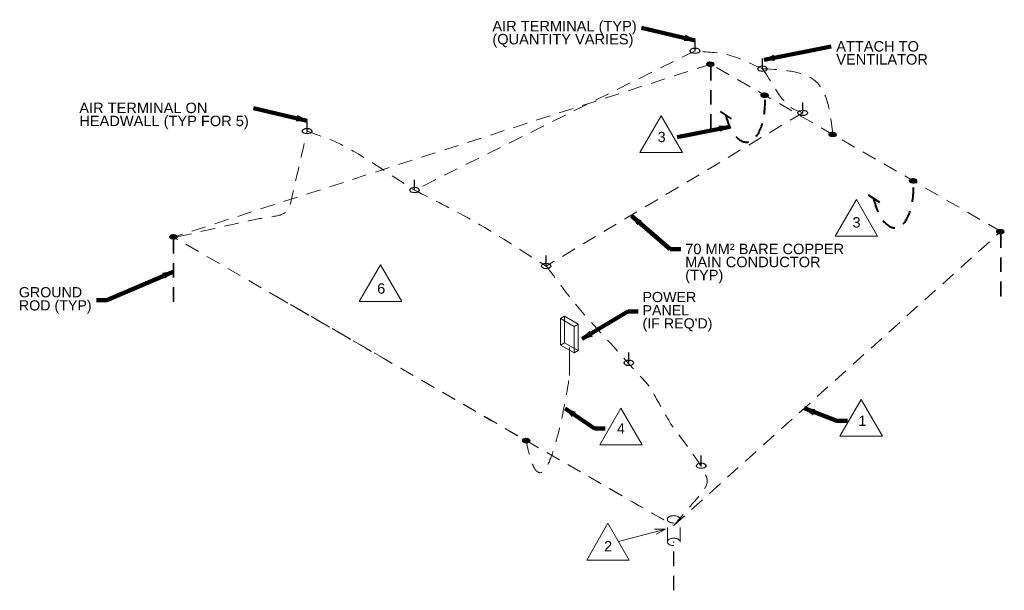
# Model space of a CAD drawing. Header units: inches. Extents: x -8534 to 5423, y -4988 to 1814.
# Tile 31 of 33: x 1830 to 2758, y -939 to -400. Entities that reach past the tile are written whole.
import ezdxf
from ezdxf.enums import TextEntityAlignment as Align

# ---------------------------------------------------------------- set-up
doc = ezdxf.new("R2010")
doc.units = ezdxf.units.IN
doc.header["$LTSCALE"] = 200
doc.header["$MEASUREMENT"] = 0
doc.linetypes.add('DGN Style 2', pattern=[0.113678, 0.068207, -0.045471])
for name, color, linetype, lineweight in [('E-DETL-GRPH', 7, 'Continuous', 0), ('E-DETL-TEXT', 3, 'Continuous', 0), ('E-GRND-CIRC', 4, 'Continuous', 40), ('Object', 7, 'Continuous', 30), ('SC Text', 7, 'Continuous', 0), ('SE Terminal', 7, 'Continuous', 0)]:
    doc.layers.add(name, color=color, linetype=linetype, lineweight=lineweight)
doc.styles.add('Notes', font='arial.ttf', dxfattribs={"height": 0.098425})
doc.styles.add('Notes_0', font='arial.ttf')
doc.styles.add('TEXT', font='romans.shx', dxfattribs={"width": 0.8})
doc.styles.add('Title Block - General', font='arial.ttf', dxfattribs={"height": 0.12})
doc.dimstyles.new('EAST', dxfattribs={"dimtxt": 9.8425, "dimasz": 9.8425, "dimexe": 4.92125, "dimexo": 4.92125, "dimgap": 4.92125, "dimtad": 1, "dimdec": 0, "dimzin": 11, "dimdsep": 46, "dimlunit": 3, "dimtxsty": 'Notes_0', "dimblk": 'TerminatorOpen_0.5', "dimcen": 0.09, "dimclrd": 1, "dimadec": 4, "dimazin": 3, "dimtfac": 1, "dimtdec": 0, "dimtofl": 0, "dimtmove": 0, "dimatfit": 1, "dimldrblk": 'TerminatorOpen_0.5', "dimfxl": 1, "dimfrac": 2, "dimtolj": 1, "dimtzin": 11, "dimlwd": 30, "dimarcsym": 0})

# ---------------------------------------------------------------- blocks, each defined once
blk = doc.blocks.new('TerminatorOpen_0.5')
at = {"color": 0, "linetype": 'ByBlock', "lineweight": -2}
for q in [(-1, 0.25), (-1, 0), (-1, -0.25)]:
    blk.add_line((0, 0), q, dxfattribs=at)
blk = doc.blocks.new('revsym_2')
at = {"color": 0, "lineweight": -2}
blk.add_line((0.00496, 0), (-0.00496, 0), dxfattribs=at)
blk.add_3dface([(0, 0.00859), (-0.00496, 0), (0.00496, 0)], dxfattribs=at)
at = {"color": 0, "lineweight": -2, "style": 'TEXT', "width": 0.8}
blk.add_attdef('REVNO', text='', height=0.00298, dxfattribs=at).set_placement((0, 0.00264), align=Align.MIDDLE_CENTER)
blk = doc.blocks.new('From Cone')
at = {"layer": 'E-DETL-GRPH', "color": 7, "linetype": 'DGN Style 2', "lineweight": 13}
for p, q in [((-0.25, -30.45), (-0.25, 30.45)), ((0.25, -30.45), (0.25, 30.45))]:
    blk.add_line(p, q, dxfattribs=at)
for centre in [(0, 30.45), (0, -30.45)]:
    blk.add_ellipse(centre, major_axis=(0.25, 0), ratio=0.57735, dxfattribs=at)
blk = doc.blocks.new('From Cone_1')
at = {"layer": 'E-DETL-GRPH', "color": 7, "linetype": 'DGN Style 2', "lineweight": 13}
for p, q in [((-0.25, -30.45), (-0.25, 30.45)), ((0.25, -30.45), (0.25, 30.45))]:
    blk.add_line(p, q, dxfattribs=at)
for centre in [(0, 30.45), (0, -30.45)]:
    blk.add_ellipse(centre, major_axis=(-0.25, 0), ratio=0.57735, dxfattribs=at)
blk = doc.blocks.new('From Cone_2')
at = {"layer": 'E-DETL-GRPH', "color": 7, "linetype": 'DGN Style 2', "lineweight": 13}
for p, q in [((-0.25, -30.45), (-0.25, 30.45)), ((0.25, -30.45), (0.25, 30.45))]:
    blk.add_line(p, q, dxfattribs=at)
for centre in [(0, 30.45), (0, -30.45)]:
    blk.add_ellipse(centre, major_axis=(0.25, 0), ratio=0.57735, dxfattribs=at)
blk = doc.blocks.new('From Cone_3')
at = {"layer": 'E-DETL-GRPH', "color": 7, "linetype": 'DGN Style 2', "lineweight": 13}
for p, q in [((-6, -10.64), (-6, 10.64)), ((6, -10.64), (6, 10.64))]:
    blk.add_line(p, q, dxfattribs=at)
for centre in [(0, 10.64), (0, -10.64)]:
    blk.add_ellipse(centre, major_axis=(-6, 0), ratio=0.57735, dxfattribs=at)
blk = doc.blocks.new('From Cone_4')
at = {"layer": 'E-DETL-GRPH', "color": 7, "linetype": 'DGN Style 2', "lineweight": 13}
for p, q in [((-0.25, -22.76), (-0.25, 22.76)), ((0.25, -22.76), (0.25, 22.76))]:
    blk.add_line(p, q, dxfattribs=at)
for centre in [(0, 22.76), (0, -22.76)]:
    blk.add_ellipse(centre, major_axis=(-0.25, 0), ratio=0.57735, dxfattribs=at)
blk = doc.blocks.new('From Solid')
at = {"layer": 'E-DETL-GRPH', "color": 7, "linetype": 'Continuous', "lineweight": 13}
for p, q in [((-8.27, 15.07), (-8.27, -9.89)), ((-4.49, 17.25), (-4.49, -7.71)), ((8.27, 9.89), (8.27, -15.07)), ((4.49, 7.71), (4.49, -17.25))]:
    blk.add_line(p, q, dxfattribs=at)
at = {"layer": 'E-DETL-GRPH', "color": 7, "linetype": 'Continuous', "lineweight": 13, "flags": 128}
for points in [[(-4.49, 17.25), (8.27, 9.89), (4.49, 7.71), (-8.27, 15.07), (-4.49, 17.25)], [(-4.49, -7.71), (8.27, -15.07), (4.49, -17.25), (-8.27, -9.89), (-4.49, -7.71)]]:
    blk.add_lwpolyline(points, close=True, dxfattribs=at)
blk = doc.blocks.new('revsym_1')
at = {"color": 0}
blk.add_line((0.00496, 0), (-0.00496, 0), dxfattribs=at)
blk.add_3dface([(0, 0.00859), (-0.00496, 0), (0.00496, 0)], dxfattribs=at)
at = {"color": 0, "style": 'TEXT', "width": 0.8}
blk.add_attdef('REVNO', text='', height=0.00298, dxfattribs=at).set_placement((0, 0.00264), align=Align.MIDDLE_CENTER)

msp = doc.modelspace()

# ---------------------------------------------------------------- linework, layer by layer
at = {"layer": 'E-DETL-GRPH', "color": 7, "linetype": 'DGN Style 2', "lineweight": 13}
for p, q in [((2477.43, -442.41, -28.22), (2484.71, -442.43, -28.22)), ((2477.44, -442.27, -28.22), (2484.7, -442.28, -28.22)), ((2477.45, -442.56, -28.22), (2484.7, -442.57, -28.22)), ((2477.46, -442.12, -28.22), (2484.68, -442.14, -28.22)), ((2477.48, -442.7, -28.22), (2484.67, -442.72, -28.22)), ((2477.5, -441.98, -28.22), (2484.64, -441.99, -28.22)), ((2477.52, -442.85, -28.22), (2484.62, -442.86, -28.22)), ((2477.56, -441.83, -28.22), (2484.59, -441.85, -28.22)), ((2477.59, -442.99, -28.22), (2484.55, -443.01, -28.22)), ((2477.63, -441.69, -28.22), (2484.51, -441.7, -28.22)), ((2477.68, -443.14, -28.22), (2484.46, -443.15, -28.22)), ((2477.73, -441.54, -28.22), (2484.41, -441.56, -28.22)), ((2477.79, -443.28, -28.22), (2484.36, -443.29, -28.22)), ((2477.85, -441.4, -28.22), (2484.29, -441.41, -28.22)), ((2477.92, -443.43, -28.22), (2484.23, -443.44, -28.22)), ((2477.99, -441.25, -28.22), (2484.15, -441.27, -28.22)), ((2478.07, -443.57, -28.22), (2484.07, -443.58, -28.22)), ((2478.16, -441.11, -28.22), (2483.98, -441.12, -28.22)), ((2478.26, -443.72, -28.22), (2483.88, -443.73, -28.22)), ((2478.37, -440.96, -28.22), (2483.77, -440.98, -28.22)), ((2478.49, -443.86, -28.22), (2483.65, -443.87, -28.22)), ((2478.62, -440.82, -28.22), (2483.52, -440.83, -28.22)), ((2478.76, -444.01, -28.22), (2483.38, -444.02, -28.22)), ((2478.92, -440.68, -28.22), (2483.22, -440.68, -28.22)), ((2479.11, -444.15, -28.22), (2483.03, -444.16, -28.22)), ((2479.32, -440.53, -28.22), (2482.83, -440.54, -28.22)), ((2479.57, -444.3, -28.22), (2482.57, -444.31, -28.22)), ((2479.88, -440.39, -28.22), (2482.26, -440.39, -28.22)), ((2480.33, -444.45, -28.22), (2481.81, -444.45, -28.22)), ((2528.52, -471.54, -28.22), (2535.79, -471.55, -28.22)), ((2528.52, -471.68, -28.22), (2535.79, -471.7, -28.22)), ((2528.53, -471.82, -28.22), (2535.78, -471.84, -28.22)), ((2528.54, -471.39, -28.22), (2535.77, -471.41, -28.22)), ((2528.56, -471.97, -28.22), (2535.75, -471.98, -28.22)), ((2528.58, -471.25, -28.22), (2535.73, -471.26, -28.22)), ((2528.61, -472.11, -28.22), (2535.7, -472.13, -28.22)), ((2528.64, -471.1, -28.22), (2535.67, -471.12, -28.22)), ((2528.68, -472.26, -28.22), (2535.63, -472.27, -28.22)), ((2528.72, -470.96, -28.22), (2535.59, -470.97, -28.22)), ((2528.76, -472.4, -28.22), (2535.55, -472.42, -28.22)), ((2528.81, -470.81, -28.22), (2535.5, -470.83, -28.22)), ((2528.87, -472.55, -28.22), (2535.44, -472.56, -28.22)), ((2528.93, -470.67, -28.22), (2535.38, -470.68, -28.22)), ((2529, -472.69, -28.22), (2535.31, -472.71, -28.22)), ((2529.08, -470.52, -28.22), (2535.24, -470.54, -28.22)), ((2529.16, -472.84, -28.22), (2535.15, -472.85, -28.22)), ((2529.25, -470.38, -28.22), (2535.06, -470.39, -28.22)), ((2529.35, -472.99, -28.22), (2534.96, -473, -28.22)), ((2529.45, -470.23, -28.22), (2534.86, -470.24, -28.22)), ((2529.7, -470.09, -28.22), (2534.61, -470.1, -28.22)), ((2530.01, -469.94, -28.22), (2534.3, -469.95, -28.22)), ((2530.4, -469.8, -28.22), (2533.91, -469.81, -28.22)), ((2530.96, -469.66, -28.22), (2533.35, -469.66, -28.22)), ((2529.57, -473.13, -28.22), (2534.74, -473.14, -28.22)), ((2529.85, -473.28, -28.22), (2534.46, -473.29, -28.22)), ((2530.19, -473.42, -28.22), (2534.12, -473.43, -28.22)), ((2530.65, -473.57, -28.22), (2533.66, -473.57, -28.22)), ((2531.42, -473.71, -28.22), (2532.89, -473.72, -28.22)), ((2592.64, -508.55, -28.22), (2599.91, -508.57, -28.22)), ((2592.64, -508.7, -28.22), (2599.91, -508.71, -28.22)), ((2592.65, -508.84, -28.22), (2599.9, -508.86, -28.22)), ((2592.66, -508.41, -28.22), (2599.89, -508.43, -28.22)), ((2592.68, -508.99, -28.22), (2599.87, -509, -28.22)), ((2592.7, -508.27, -28.22), (2599.85, -508.28, -28.22)), ((2592.73, -509.13, -28.22), (2599.82, -509.15, -28.22)), ((2592.76, -508.12, -28.22), (2599.79, -508.14, -28.22)), ((2592.8, -509.28, -28.22), (2599.76, -509.29, -28.22)), ((2592.84, -507.98, -28.22), (2599.71, -507.99, -28.22)), ((2592.88, -509.42, -28.22), (2599.67, -509.44, -28.22)), ((2592.93, -507.83, -28.22), (2599.62, -507.85, -28.22)), ((2592.99, -509.57, -28.22), (2599.56, -509.58, -28.22)), ((2593.05, -507.69, -28.22), (2599.5, -507.7, -28.22)), ((2593.12, -509.71, -28.22), (2599.43, -509.73, -28.22)), ((2593.2, -507.54, -28.22), (2599.36, -507.55, -28.22)), ((2593.28, -509.86, -28.22), (2599.27, -509.87, -28.22)), ((2593.37, -507.4, -28.22), (2599.18, -507.41, -28.22)), ((2593.47, -510.01, -28.22), (2599.08, -510.02, -28.22)), ((2593.57, -507.25, -28.22), (2598.98, -507.26, -28.22)), ((2593.69, -510.15, -28.22), (2598.86, -510.16, -28.22)), ((2593.82, -507.11, -28.22), (2598.73, -507.12, -28.22)), ((2594.13, -506.96, -28.22), (2598.42, -506.97, -28.22)), ((2594.52, -506.82, -28.22), (2598.03, -506.83, -28.22)), ((2595.08, -506.68, -28.22), (2597.47, -506.68, -28.22)), ((2593.97, -510.3, -28.22), (2598.58, -510.31, -28.22)), ((2594.31, -510.44, -28.22), (2598.24, -510.45, -28.22)), ((2594.77, -510.59, -28.22), (2597.78, -510.59, -28.22)), ((2595.54, -510.73, -28.22), (2597.01, -510.74, -28.22)), ((2668.42, -552.46, -28.22), (2675.7, -552.47, -28.22)), ((2668.43, -552.31, -28.22), (2675.7, -552.33, -28.22)), ((2668.44, -552.6, -28.22), (2675.69, -552.62, -28.22)), ((2668.45, -552.17, -28.22), (2675.67, -552.18, -28.22)), ((2668.47, -552.75, -28.22), (2675.66, -552.76, -28.22)), ((2668.49, -552.02, -28.22), (2675.64, -552.04, -28.22)), ((2668.52, -552.89, -28.22), (2675.61, -552.9, -28.22)), ((2668.55, -551.88, -28.22), (2675.58, -551.89, -28.22)), ((2668.58, -553.04, -28.22), (2675.54, -553.05, -28.22)), ((2668.62, -551.73, -28.22), (2675.5, -551.75, -28.22)), ((2668.67, -553.18, -28.22), (2675.46, -553.19, -28.22)), ((2668.72, -551.59, -28.22), (2675.4, -551.6, -28.22)), ((2668.78, -553.33, -28.22), (2675.35, -553.34, -28.22)), ((2668.84, -551.44, -28.22), (2675.29, -551.46, -28.22)), ((2668.91, -553.47, -28.22), (2675.22, -553.48, -28.22)), ((2668.98, -551.3, -28.22), (2675.14, -551.31, -28.22)), ((2669.07, -553.62, -28.22), (2675.06, -553.63, -28.22)), ((2669.15, -551.15, -28.22), (2674.97, -551.17, -28.22)), ((2669.25, -553.76, -28.22), (2674.87, -553.77, -28.22)), ((2669.36, -551.01, -28.22), (2674.76, -551.02, -28.22)), ((2669.48, -553.91, -28.22), (2674.64, -553.92, -28.22)), ((2669.61, -550.86, -28.22), (2674.52, -550.87, -28.22)), ((2669.75, -554.05, -28.22), (2674.37, -554.06, -28.22)), ((2669.91, -550.72, -28.22), (2674.21, -550.73, -28.22)), ((2670.1, -554.2, -28.22), (2674.03, -554.21, -28.22)), ((2670.31, -550.58, -28.22), (2673.82, -550.58, -28.22)), ((2670.56, -554.34, -28.22), (2673.57, -554.35, -28.22)), ((2670.87, -550.43, -28.22), (2673.26, -550.44, -28.22)), ((2671.33, -554.49, -28.22), (2672.8, -554.49, -28.22)), ((2750.67, -600.16, -28.22), (2757.94, -600.18, -28.22)), ((2750.67, -600.31, -28.22), (2757.94, -600.32, -28.22)), ((2750.68, -600.45, -28.22), (2757.93, -600.47, -28.22)), ((2750.69, -600.02, -28.22), (2757.92, -600.03, -28.22)), ((2750.71, -600.6, -28.22), (2757.9, -600.61, -28.22)), ((2750.73, -599.87, -28.22), (2757.88, -599.89, -28.22)), ((2750.76, -600.74, -28.22), (2757.85, -600.76, -28.22)), ((2750.79, -599.73, -28.22), (2757.82, -599.74, -28.22)), ((2750.83, -600.89, -28.22), (2757.79, -600.9, -28.22)), ((2750.87, -599.58, -28.22), (2757.75, -599.6, -28.22)), ((2750.91, -601.03, -28.22), (2757.7, -601.05, -28.22)), ((2750.96, -599.44, -28.22), (2757.65, -599.45, -28.22)), ((2751.02, -601.18, -28.22), (2757.59, -601.19, -28.22)), ((2751.08, -599.3, -28.22), (2757.53, -599.31, -28.22)), ((2751.15, -601.32, -28.22), (2757.46, -601.34, -28.22)), ((2751.23, -599.15, -28.22), (2757.39, -599.16, -28.22)), ((2751.31, -601.47, -28.22), (2757.3, -601.48, -28.22)), ((2751.4, -599.01, -28.22), (2757.21, -599.02, -28.22)), ((2751.5, -601.61, -28.22), (2757.11, -601.63, -28.22)), ((2751.6, -598.86, -28.22), (2757.01, -598.87, -28.22)), ((2751.72, -601.76, -28.22), (2756.89, -601.77, -28.22)), ((2751.85, -598.72, -28.22), (2756.76, -598.73, -28.22)), ((2752, -601.9, -28.22), (2756.61, -601.91, -28.22)), ((2752.16, -598.57, -28.22), (2756.45, -598.58, -28.22)), ((2752.34, -602.05, -28.22), (2756.27, -602.06, -28.22)), ((2752.55, -598.43, -28.22), (2756.06, -598.44, -28.22)), ((2752.8, -602.2, -28.22), (2755.81, -602.2, -28.22)), ((2753.11, -598.29, -28.22), (2755.5, -598.29, -28.22)), ((2753.57, -602.34, -28.22), (2755.04, -602.35, -28.22)), ((1971.55, -605.29, -28.22), (1978.83, -605.31, -28.22)), ((1971.56, -605.15, -28.22), (1978.82, -605.16, -28.22)), ((1971.56, -605.44, -28.22), (1978.81, -605.45, -28.22)), ((1971.58, -605, -28.22), (1978.8, -605.02, -28.22)), ((1971.59, -605.58, -28.22), (1978.78, -605.6, -28.22)), ((1971.62, -604.86, -28.22), (1978.76, -604.87, -28.22)), ((1971.64, -605.73, -28.22), (1978.74, -605.74, -28.22)), ((1971.67, -604.71, -28.22), (1978.71, -604.73, -28.22)), ((1971.71, -605.87, -28.22), (1978.67, -605.89, -28.22)), ((1971.75, -604.57, -28.22), (1978.63, -604.58, -28.22)), ((1971.8, -606.02, -28.22), (1978.58, -606.03, -28.22)), ((1971.85, -604.42, -28.22), (1978.53, -604.44, -28.22)), ((1971.9, -606.16, -28.22), (1978.48, -606.18, -28.22)), ((1971.97, -604.28, -28.22), (1978.41, -604.29, -28.22)), ((1972.03, -606.31, -28.22), (1978.34, -606.32, -28.22)), ((1972.11, -604.14, -28.22), (1978.27, -604.15, -28.22)), ((1972.19, -606.45, -28.22), (1978.19, -606.47, -28.22)), ((1972.28, -603.99, -28.22), (1978.1, -604, -28.22)), ((1972.38, -606.6, -28.22), (1978, -606.61, -28.22)), ((1972.49, -603.85, -28.22), (1977.89, -603.86, -28.22)), ((1972.61, -606.74, -28.22), (1977.77, -606.75, -28.22)), ((1972.74, -603.7, -28.22), (1977.64, -603.71, -28.22)), ((1972.88, -606.89, -28.22), (1977.5, -606.9, -28.22)), ((1973.04, -603.56, -28.22), (1977.34, -603.57, -28.22)), ((1973.23, -607.03, -28.22), (1977.15, -607.04, -28.22)), ((1973.43, -603.41, -28.22), (1976.94, -603.42, -28.22)), ((1973.69, -607.18, -28.22), (1976.69, -607.19, -28.22)), ((1974, -603.27, -28.22), (1976.38, -603.28, -28.22)), ((1974.45, -607.33, -28.22), (1975.93, -607.33, -28.22)), ((2303.87, -797.38, -28.22), (2311.15, -797.4, -28.22)), ((2303.88, -797.24, -28.22), (2311.15, -797.25, -28.22)), ((2303.89, -797.53, -28.22), (2311.14, -797.54, -28.22)), ((2303.9, -797.09, -28.22), (2311.12, -797.11, -28.22)), ((2303.92, -797.67, -28.22), (2311.11, -797.69, -28.22)), ((2303.94, -796.95, -28.22), (2311.09, -796.96, -28.22)), ((2304, -796.81, -28.22), (2311.03, -796.82, -28.22)), ((2304.07, -796.66, -28.22), (2310.95, -796.67, -28.22)), ((2304.17, -796.52, -28.22), (2310.85, -796.53, -28.22)), ((2304.29, -796.37, -28.22), (2310.74, -796.38, -28.22)), ((2304.43, -796.23, -28.22), (2310.59, -796.24, -28.22)), ((2304.6, -796.08, -28.22), (2310.42, -796.09, -28.22)), ((2304.81, -795.94, -28.22), (2310.21, -795.95, -28.22)), ((2305.06, -795.79, -28.22), (2309.97, -795.8, -28.22)), ((2305.36, -795.65, -28.22), (2309.66, -795.66, -28.22)), ((2305.76, -795.51, -28.22), (2309.27, -795.51, -28.22)), ((2306.32, -795.36, -28.22), (2308.71, -795.37, -28.22)), ((2303.97, -797.82, -28.22), (2311.06, -797.83, -28.22)), ((2304.03, -797.96, -28.22), (2310.99, -797.98, -28.22)), ((2304.12, -798.11, -28.22), (2310.91, -798.12, -28.22)), ((2304.23, -798.25, -28.22), (2310.8, -798.27, -28.22)), ((2304.36, -798.4, -28.22), (2310.67, -798.41, -28.22)), ((2304.52, -798.54, -28.22), (2310.51, -798.56, -28.22)), ((2304.7, -798.69, -28.22), (2310.32, -798.7, -28.22)), ((2304.93, -798.84, -28.22), (2310.09, -798.85, -28.22)), ((2305.2, -798.98, -28.22), (2309.82, -798.99, -28.22)), ((2305.55, -799.13, -28.22), (2309.48, -799.13, -28.22)), ((2306.01, -799.27, -28.22), (2309.02, -799.28, -28.22)), ((2306.78, -799.42, -28.22), (2308.25, -799.42, -28.22))]:
    msp.add_line(p, q, dxfattribs=at)
at = {"layer": 'E-DETL-GRPH', "color": 7, "linetype": 'Continuous', "lineweight": 13}
msp.add_line((2348.39, -709.76, -28.22), (2348.39, -735.94, -28.22), dxfattribs=at)
at = {"layer": 'E-DETL-GRPH', "color": 7, "linetype": 'DGN Style 2', "lineweight": 13, "elevation": -28.22, "flags": 128}
for points in [[(2466.53, -429.79), (2202.29, -561.16)], [(2481.48, -442.4), (1975.1, -605.44), (2168.81, -717.28)], [(2754.72, -600.15), (2481.48, -442.4)], [(2568, -488.37), (2326.32, -632.77)], [(2446.47, -877.58), (2754.72, -600.15)], [(2071.08, -660.85), (2071.8, -661.27), (2342.73, -817.69), (2446.47, -877.58)]]:
    msp.add_lwpolyline(points, dxfattribs=at)
at = {"layer": 'E-DETL-GRPH', "color": 7, "linetype": 'DGN Style 2', "lineweight": 13}
for centre in [(2481.07, -442.38, -28.22), (2532.16, -471.65, -28.22), (2596.28, -508.67, -28.22), (2672.06, -552.43, -28.22), (2754.31, -600.28, -28.22), (1975.19, -605.26, -28.22), (2307.51, -797.36, -28.22)]:
    msp.add_ellipse(centre, major_axis=(3.64, -0.01), ratio=0.579438, dxfattribs=at)
for points, knots in [([(2530.17, -446.73, -28.22), (2519.69, -442.46, -28.22), (2509.57, -436.77, -28.22), (2498.71, -433.91, -28.22), (2488.34, -431.19, -28.22), (2477.26, -431.16, -28.22), (2466.53, -429.79, -28.22)], [0, 0, 0, 0, 0.511571, 0.511571, 0.511571, 1, 1, 1, 1]), ([(2530.17, -446.73, -28.22), (2538.7, -458.64, -28.22), (2544.9, -473.33, -28.22), (2555.76, -482.47, -28.22), (2559.12, -485.3, -28.22), (2563.92, -486.4, -28.22), (2568, -488.37, -28.22)], [0, 0, 0, 0, 0.76382, 0.76382, 0.76382, 1, 1, 1, 1]), ([(1978.83, -605.28, -28.22), (1994.48, -601.73, -28.22), (2010.14, -598.19, -28.22), (2025.8, -594.65, -28.22), (2034.62, -592.65, -28.22), (2043.47, -590.76, -28.22), (2052.31, -588.83, -28.22), (2059.09, -587.35, -28.22), (2066.02, -586.85, -28.22), (2072.84, -585.39, -28.22), (2077.54, -584.39, -28.22), (2083.49, -581.81, -28.22), (2084.56, -577.16, -28.22), (2090.06, -553.29, -28.22), (2095.55, -529.42, -28.22), (2101.05, -505.55, -28.22)], [0, 0, 0, 0, 0.261839, 0.261839, 0.261839, 0.409411, 0.409411, 0.409411, 0.522614, 0.522614, 0.522614, 0.600473, 0.600473, 0.600473, 1, 1, 1, 1]), ([(2101.05, -505.55, -28.22), (2110.95, -509.37, -28.22), (2121.29, -512.3, -28.22), (2130.75, -517, -28.22), (2155.75, -529.4, -28.22), (2178.44, -546.44, -28.22), (2202.29, -561.16, -28.22)], [0, 0, 0, 0, 0.274604, 0.274604, 0.274604, 1, 1, 1, 1]), ([(2202.29, -561.16, -28.22), (2219.78, -570.31, -28.22), (2237.63, -578.85, -28.22), (2254.78, -588.61, -28.22), (2279.12, -602.46, -28.22), (2302.47, -618.05, -28.22), (2326.32, -632.77, -28.22)], [0, 0, 0, 0, 0.413327, 0.413327, 0.413327, 1, 1, 1, 1]), ([(2202.29, -561.16, -28.22), (2219.78, -570.31, -28.22), (2237.63, -578.85, -28.22), (2254.78, -588.61, -28.22), (2279.12, -602.46, -28.22), (2302.47, -618.05, -28.22), (2326.32, -632.77, -28.22)], [0, 0, 0, 0, 0.413327, 0.413327, 0.413327, 1, 1, 1, 1]), ([(2326.32, -632.77, -28.22), (2330.51, -638.32, -28.22), (2334.71, -643.87, -28.22), (2338.9, -649.42, -28.22), (2346.85, -659.95, -28.22), (2354.91, -670.42, -28.22), (2363.76, -680.2, -28.22), (2383.68, -702.2, -28.22), (2403.59, -724.2, -28.22), (2423.5, -746.2, -28.22)], [0, 0, 0, 0, 0.139676, 0.139676, 0.139676, 0.404396, 0.404396, 0.404396, 1, 1, 1, 1]), ([(2446.47, -877.58, -28.22), (2454.11, -868.64, -28.22), (2461.76, -859.7, -28.22), (2469.4, -850.76, -28.22), (2473.59, -845.86, -28.22), (2479.57, -838.95, -28.22), (2477.82, -833.33, -28.22), (2474.91, -823.96, -28.22), (2467.56, -814.6, -28.22), (2461.36, -805.56, -28.22), (2454.88, -796.13, -28.22), (2447.28, -787.96, -28.22), (2441.73, -778.21, -28.22), (2435.65, -767.54, -28.22), (2429.58, -756.87, -28.22), (2423.5, -746.2, -28.22)], [0, 0, 0, 0, 0.224138, 0.224138, 0.224138, 0.347132, 0.347132, 0.347132, 0.552176, 0.552176, 0.552176, 0.76603, 0.76603, 0.76603, 1, 1, 1, 1])]:
    msp.add_open_spline(points, degree=3, knots=knots, dxfattribs=at)
at = {"layer": 'E-DETL-TEXT'}
msp.add_line((2438.67, -880.79, -28.22), (2394.53, -892.72, -28.22), dxfattribs=at)
at = {"layer": 'E-DETL-TEXT', "elevation": -28.22, "flags": 128}
msp.add_lwpolyline([(2428.52, -880.98), (2438.67, -880.79), (2429.81, -885.73)], dxfattribs=at)
at = {"layer": 'E-GRND-CIRC', "linetype": 'DGN Style 2'}
for p, q in [((2501.06, -493.9, -28.22), (2490.41, -486.97, -28.22)), ((2640.78, -572.91, -28.22), (2630.13, -565.98, -28.22))]:
    msp.add_line(p, q, dxfattribs=at)
for centre, start_param in [((2512.56, -473.12, -28.22), 5.087629), ((2652.47, -553.9, -28.22), 5.040034)]:
    msp.add_ellipse(centre, major_axis=(2.99, -42.8), ratio=0.461546, start_param=start_param, end_param=7.853982, dxfattribs=at)
at = {"layer": 'E-GRND-CIRC', "color": 7, "linetype": 'DGN Style 2', "lineweight": 0}
for points in [[(2530.17, -446.73, -28.22), (2580.79, -459.14, -28.22), (2596.43, -508.76, -28.22)], [(2071.08, -660.85, -28.22), (2071.8, -661.27, -28.22), (2342.73, -817.69, -28.22), (2446.47, -877.58, -28.22)]]:
    msp.add_spline(points, degree=3, dxfattribs=at)
msp.add_open_spline([(2307.51, -797.36, -28.22), (2325.17, -891.67, -28.22), (2348.39, -735.94, -28.22), (2348.39, -735.94, -28.22)], degree=3, dxfattribs=at)
at = {"layer": 'Object', "color": 4, "linetype": 'Continuous', "lineweight": 30}
for centre in [(2466.53, -429.79, -28.22), (2530.17, -446.73, -28.22), (2568, -488.37, -28.22), (2101.05, -505.55, -28.22), (2202.29, -561.16, -28.22), (2326.32, -632.77, -28.22), (2404.15, -724.06, -28.22), (2472.41, -821.14, -28.22)]:
    msp.add_ellipse(centre, major_axis=(-4.5, 0), ratio=0.57735, dxfattribs=at)
at = {"layer": 'SE Terminal', "color": 4, "linetype": 'Continuous', "lineweight": 30}
for p, q in [((2466.53, -429.79, -28.22), (2466.53, -419.99, -28.22)), ((2530.17, -446.73, -28.22), (2530.17, -436.93, -28.22)), ((2568, -488.37, -28.22), (2568, -478.57, -28.22)), ((2101.05, -505.55, -28.22), (2101.05, -495.75, -28.22)), ((2202.29, -561.16, -28.22), (2202.29, -551.36, -28.22)), ((2326.32, -632.77, -28.22), (2326.32, -622.97, -28.22)), ((2404.15, -724.06, -28.22), (2404.15, -714.26, -28.22)), ((2472.41, -821.14, -28.22), (2472.41, -811.34, -28.22))]:
    msp.add_line(p, q, dxfattribs=at)

# ---------------------------------------------------------------- block references
at = {"layer": 'E-DETL-GRPH', "color": 7, "linetype": 'DGN Style 2', "lineweight": 13}
for name, p in [('From Cone', (2481.48, -472.85, -28.22)), ('From Cone_1', (2754.72, -630.6, -28.22)), ('From Cone_2', (1975.1, -635.89, -28.22)), ('From Cone_3', (2446.47, -882.31, -28.22)), ('From Cone_4', (2446.47, -915.72, -28.22))]:
    msp.add_blockref(name, p, dxfattribs=at)
at = {"layer": 'E-DETL-GRPH', "color": 7, "linetype": 'Continuous', "lineweight": 13}
msp.add_blockref('From Solid', (2348.15, -697.41, -28.22), dxfattribs=at)
at = {"layer": 'E-DETL-TEXT', "xscale": 4031.496062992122, "yscale": 4031.496062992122, "zscale": 4031.496062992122}
for p in [(2434.65, -525.76, -28.22), (2618.54, -604.72, -28.22), (2623.09, -793.39, -28.22), (2396.78, -801.46, -28.22), (2384.53, -910.04, -28.22)]:
    msp.add_blockref('revsym_2', p, dxfattribs=at)
at = {"layer": 'E-DETL-TEXT', "color": 7, "linetype": 'Continuous', "ltscale": 1.333333, "xscale": 4031.496062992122, "yscale": 4031.496062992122, "zscale": 4031.496062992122}
msp.add_blockref('revsym_1', (2170.2, -666.2, -28.22), dxfattribs=at)

# ---------------------------------------------------------------- texts
at = {"layer": 'E-DETL-TEXT', "linetype": 'DGN Style 2', "insert": (2275.63, -401.59, -28.22), "char_height": 9.8425, "width": 201.8141, "attachment_point": 1, "line_spacing_factor": 0.75, "style": 'Notes'}
msp.add_mtext('AIR TERMINAL (TYP) (QUANTITY VARIES)', dxfattribs=at)
at = {"layer": 'E-DETL-TEXT', "attachment_point": 1, "line_spacing_factor": 0.75, "style": 'Notes'}
for s, insert, char_height in [('ATTACH TO \\PVENTILATOR\\P', (2599.62, -420.66, -28.22), 9.842), ('3', (2614.87, -586.75, -28.22), 9.84), ('2', (2380.86, -892.07, -28.22), 9.84)]:
    msp.add_mtext(s, dxfattribs=dict(at, insert=insert, char_height=char_height))
at = {"layer": 'E-DETL-TEXT', "linetype": 'Continuous', "insert": (1886.46, -478.71, -28.22), "char_height": 9.8425, "width": 181.6825, "attachment_point": 1, "line_spacing_factor": 0.75, "style": 'Notes'}
msp.add_mtext('AIR TERMINAL ON HEADWALL (TYP FOR 5)', dxfattribs=at)
at = {"layer": 'E-DETL-TEXT', "insert": (2457.3, -611.75, -28.22), "char_height": 9.8425, "width": 157.2547, "attachment_point": 1, "line_spacing_factor": 0.75, "style": 'Notes'}
msp.add_mtext('70 MM² BARE COPPER\\PMAIN CONDUCTOR \\P(TYP)\\P', dxfattribs=at)
at = {"layer": 'E-DETL-TEXT', "color": 7, "linetype": 'Continuous', "lineweight": 0, "insert": (2167.09, -649.07, -28.22), "char_height": 9.84, "attachment_point": 1, "style": 'Notes'}
msp.add_mtext('6', dxfattribs=at)
at = {"layer": 'SC Text', "color": 7, "linetype": 'Continuous', "lineweight": 0, "insert": (2431.4, -506.27, -28.22), "char_height": 9.6, "attachment_point": 1, "line_spacing_factor": 0.6, "style": 'Title Block - General'}
msp.add_mtext('3', dxfattribs=at)
at = {"layer": 'SC Text', "color": 7, "linetype": 'DGN Style 2', "lineweight": 0, "char_height": 9.6, "attachment_point": 1, "style": 'Title Block - General'}
for s, insert, line_spacing_factor in [('GROUND\\PROD (TYP)', (1829.51, -652.67, -28.22), 0.776524), ("POWER\\PPANEL\\P(IF REQ'D)", (2417.07, -657.22, -28.22), 0.776524), ('1', (2620.48, -773.99, -28.22), 0.6), ('4', (2393, -781.19, -28.22), 0.6)]:
    msp.add_mtext(s, dxfattribs=dict(at, insert=insert, line_spacing_factor=line_spacing_factor))

# ---------------------------------------------------------------- leaders
at = {"layer": 'E-DETL-TEXT', "annotation_type": 0, "has_hookline": 1}
for points, hookline_direction in [([(2466.53, -419.99, -28.22), (2416.06, -408.04, -28.22)], 1), ([(2531.74, -438.23, -28.22), (2594.69, -425.75, -28.22)], 0), ([(2406.85, -585.6, -28.22), (2443.19, -616.84, -28.22), (2453.03, -616.84, -28.22)], 0)]:
    msp.add_leader(points, dimstyle='EAST', override={"dimtad": 0, "dimclrd": 0, "dimlwd": 65534}, dxfattribs=dict(at, hookline_direction=hookline_direction))
at = {"layer": 'E-DETL-TEXT', "linetype": 'Continuous', "annotation_type": 0, "has_hookline": 1, "hookline_direction": 1}
msp.add_leader([(2101.05, -495.75, -28.22), (2050.58, -483.8, -28.22)], dimstyle='EAST', override={"dimtad": 0, "dimclrd": 0, "dimlwd": 65534}, dxfattribs=at)
at = {"layer": 'SC Text', "color": 1, "linetype": 'Continuous', "lineweight": 30, "annotation_type": 0, "has_hookline": 1}
for points, override, hookline_direction in [([(2499.22, -501.41, -28.22), (2449.78, -511.13, -28.22)], {"dimgap": -4.92125, "dimtad": 0, "dimclrd": 0, "dimlwd": 65534}, 1), ([(1974.85, -638.18, -28.22), (1912.35, -665.01, -28.22), (1902.51, -665.01, -28.22)], {"dimtad": 0, "dimclrd": 0, "dimlwd": 65534}, 1), ([(2360.1, -701.4, -28.22), (2403.12, -675.77, -28.22), (2412.97, -675.77, -28.22)], {"dimtad": 0, "dimclrd": 0, "dimlwd": 65534}, 0), ([(2344.05, -767.23, -28.22), (2371.93, -785.99, -28.22), (2381.77, -785.99, -28.22)], {"dimgap": -4.92125, "dimtad": 0, "dimclrd": 0, "dimlwd": 65534}, 0), ([(2569.49, -766.86, -28.22), (2600.21, -778.78, -28.22), (2610.06, -778.78, -28.22)], {"dimgap": -4.92125, "dimtad": 0, "dimclrd": 0, "dimlwd": 65534}, 0)]:
    msp.add_leader(points, dimstyle='EAST', override=override, dxfattribs=dict(at, hookline_direction=hookline_direction))

doc.saveas('drawing.dxf')
